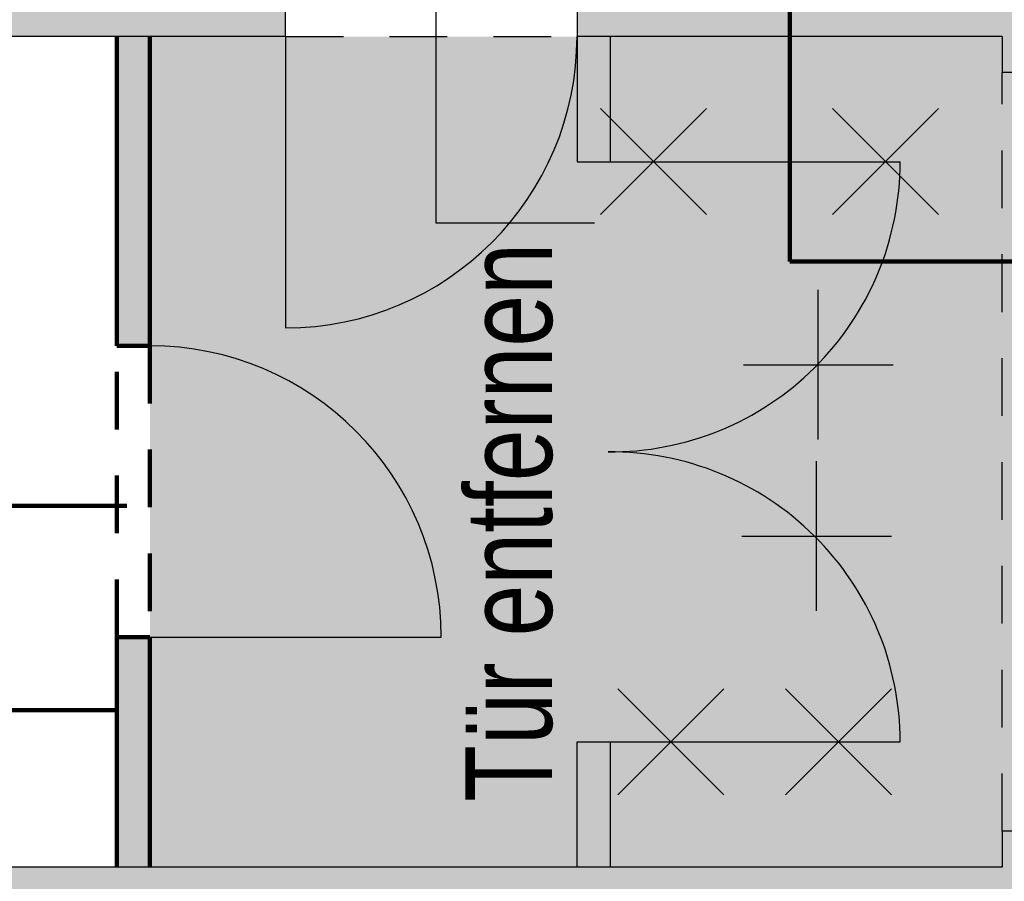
# Model space of a CAD drawing. Header units: metres. Extents: x -10.5 to 20.8, y -9 to 19.2.
# Tile 17 of 22: x -3.7 to -0.3, y 2.3 to 5.3. Entities that reach past the tile are written whole.
import ezdxf

# ---------------------------------------------------------------- set-up
doc = ezdxf.new("R2010")
doc.units = ezdxf.units.M
for name, pattern in [('AUSGEZOGEN', [0]), ('LINIE_2', [0.36, 0.2, -0.16]), ('LINIE_9', [0.0003, 0, -0.0003])]:
    doc.linetypes.add(name, pattern=pattern)
for name, color, linetype, lineweight in [('XR$1$STANDARD', 7, 'Continuous', 25), ('XR$2$STANDARD', 7, 'Continuous', 25), ('XR$3$STANDARD', 7, 'Continuous', 25)]:
    doc.layers.add(name, color=color, linetype=linetype, lineweight=lineweight)
doc.styles.add('ARIAL', font='ARIAL.TTF')

msp = doc.modelspace()

# ---------------------------------------------------------------- hatches: boundary and pattern name
at = {"layer": 'XR$1$STANDARD', "linetype": 'LINIE_9', "lineweight": 25, "true_color": 0xc4ffc4}
for points in [[(-1.7871, 5.1986), (-3.2678, 5.1986), (-3.2678, 2.3186), (-1.7871, 2.3186), (-1.7871, 2.7537), (-1.6721, 2.7537), (-1.6721, 2.3186), (-0.3135, 2.3186), (-0.3135, 5.1986), (-1.6721, 5.1986), (-1.6721, 4.7636), (-1.7871, 4.7636)], [(0.1965, 2.4436), (0.1965, 4.8586), (0.0815, 4.8586), (0.0815, 5.0736), (-0.3135, 5.0736), (-0.3135, 2.4436)]]:
    msp.add_hatch(color=254, dxfattribs=at).paths.add_polyline_path(points)
at = {"layer": 'XR$2$STANDARD', "linetype": 'LINIE_2', "lineweight": 25}
for points in [[(-1.6721, 4.7636), (-1.6721, 5.1986), (-1.7871, 5.1986), (-1.7871, 4.7636)], [(-1.6721, 2.7537), (-1.7871, 2.7537), (-1.7871, 2.3187), (-1.6721, 2.3187)]]:
    msp.add_hatch(color=0, dxfattribs=at).paths.add_polyline_path(points)
at = {"layer": 'XR$3$STANDARD', "linetype": 'LINIE_2', "lineweight": 25}
msp.add_hatch(color=0, dxfattribs=at).paths.add_polyline_path([(-0.3135, 13.2286), (-0.3135, 12.9286), (-1.516, 12.9286), (-1.516, 12.1586), (-0.3135, 12.1586), (-0.3135, 5.7086), (-1.7871, 5.7086), (-1.7871, 5.1986), (-0.3135, 5.1986), (-0.3135, 5.0736), (0.1965, 5.0736), (0.1965, 12.4586), (0.8965, 12.4586), (0.8965, 13.2286)])
at = {"layer": 'XR$3$STANDARD', "linetype": 'AUSGEZOGEN', "lineweight": 25}
h = msp.add_hatch(color=0, dxfattribs=at)
h.paths.add_polyline_path([(-2.7971, 5.7086), (-3.9685, 5.7086), (-3.9685, 5.9536), (-5.9685, 5.9536), (-5.9685, 5.7086), (-9.6235, 5.7086), (-9.6235, 12.1586), (-8.421, 12.1586), (-8.421, 12.9286), (-10.1335, 12.9286), (-10.1335, 4.9486), (-9.6235, 4.9486), (-9.6235, 5.1986), (-5.9685, 5.1986), (-5.9685, 4.9536), (-3.9685, 4.9536), (-3.9685, 5.1986), (-2.7971, 5.1986)])
h.paths.add_polyline_path([(-4.2623, 5.6587), (-4.2623, 5.2519), (-4.6261, 5.2519), (-4.6261, 5.6587)], flags=16)
h.paths.add_polyline_path([(-5.1505, 5.6587), (-4.7866, 5.6587), (-4.7866, 5.2519), (-5.1505, 5.2519)], flags=16)
h.paths.add_polyline_path([(-5.6748, 5.2519), (-5.6748, 5.6587), (-5.3109, 5.6587), (-5.3109, 5.2519)], flags=16)
at = {"layer": 'XR$3$STANDARD', "linetype": 'AUSGEZOGEN', "lineweight": 140}
for points in [[(-3.3828, 5.1986), (-3.3828, 4.1266), (-3.2678, 4.1266), (-3.2678, 5.1986)], [(-3.3828, 3.1166), (-3.3828, 2.3186), (-3.2678, 2.3186), (-3.2678, 3.1166)]]:
    msp.add_hatch(color=1, dxfattribs=at).paths.add_polyline_path(points)
at = {"layer": 'XR$3$STANDARD', "linetype": 'AUSGEZOGEN', "lineweight": 25}
msp.add_hatch(color=0, dxfattribs=at).paths.add_polyline_path([(-0.3135, 1.8086), (-0.3135, -2.5053), (0.1965, -2.5053), (0.1965, 2.4436), (-0.3135, 2.4436), (-0.3135, 2.3186), (-7.8012, 2.3186), (-7.8012, 1.8086)])

# ---------------------------------------------------------------- linework, layer by layer
at = {"layer": 'XR$1$STANDARD', "color": 0, "linetype": 'AUSGEZOGEN', "lineweight": 25}
for p, q in [((-2.2767, 6.5666), (-2.2767, 4.553)), ((-2.7971, 5.1986), (-2.7971, 5.7086)), ((-1.7871, 5.7086), (-1.7871, 5.1986)), ((-2.7971, 5.1986), (-3.9685, 5.1986)), ((-0.3135, 5.1986), (-1.7871, 5.1986)), ((-0.3135, 5.1986), (-0.3135, 5.0736)), ((0.1965, 5.0736), (-0.3135, 5.0736)), ((-2.2767, 4.553), (-1.7263, 4.553)), ((-0.3135, 2.4436), (-0.3135, 2.3186)), ((0.1965, 2.4436), (-0.3135, 2.4436)), ((-0.3135, 2.3186), (-7.8012, 2.3186))]:
    msp.add_line(p, q, dxfattribs=at)
at = {"layer": 'XR$1$STANDARD', "color": 1, "linetype": 'AUSGEZOGEN', "lineweight": 140}
for p, q in [((-1.0498, 6.5666), (-1.0498, 4.4189)), ((-1.0498, 4.4189), (-0.1485, 4.4189)), ((-3.8264, 3.5716), (-3.3479, 3.5716)), ((-6.4051, 2.8629), (-3.3828, 2.8629))]:
    msp.add_line(p, q, dxfattribs=at)
at = {"layer": 'XR$1$STANDARD', "color": 0, "linetype": 'LINIE_2', "lineweight": 25}
for p, q in [((-2.7971, 5.1986), (-1.7871, 5.1986)), ((-0.3135, 2.4436), (-0.3135, 5.0736))]:
    msp.add_line(p, q, dxfattribs=at)
at = {"layer": 'XR$2$STANDARD', "color": 0, "linetype": 'AUSGEZOGEN', "lineweight": 25}
for p, q in [((-1.7871, 5.1986), (-1.7871, 4.7636)), ((-1.6721, 5.1986), (-1.6721, 4.7636)), ((-1.7057, 4.949), (-1.3385, 4.5818)), ((-1.7057, 4.5818), (-1.3385, 4.949)), ((-0.9016, 4.949), (-0.5344, 4.5818)), ((-0.9016, 4.5818), (-0.5344, 4.949)), ((-1.6721, 4.7636), (-0.6671, 4.7636)), ((-0.9508, 3.8013), (-0.9508, 4.3206)), ((-0.9508, 3.8013), (-0.9508, 4.3206)), ((-1.2105, 4.0609), (-0.6911, 4.0609)), ((-1.2105, 4.0609), (-0.6911, 4.0609)), ((-1.6721, 3.7587), (-1.6721, 3.7586)), ((-0.9565, 3.2073), (-0.9565, 3.7266)), ((-1.2161, 3.467), (-0.6968, 3.467)), ((-1.6457, 2.9373), (-1.2785, 2.57)), ((-1.6457, 2.57), (-1.2785, 2.9373)), ((-1.0641, 2.9373), (-0.6969, 2.5701)), ((-1.0641, 2.5701), (-0.6969, 2.9373)), ((-1.7871, 2.3187), (-1.7871, 2.7537)), ((-1.6721, 2.7537), (-0.6671, 2.7537)), ((-1.6721, 2.7537), (-1.6721, 2.3186))]:
    msp.add_line(p, q, dxfattribs=at)
at = {"layer": 'XR$2$STANDARD', "color": 1, "linetype": 'AUSGEZOGEN', "lineweight": 25}
for p, q in [((-1.7871, 4.7636), (-1.6721, 4.7636)), ((-1.7871, 2.7537), (-1.6721, 2.7537)), ((-1.5871, 2.7536), (-1.4621, 2.7536))]:
    msp.add_line(p, q, dxfattribs=at)
at = {"layer": 'XR$2$STANDARD', "color": 0, "linetype": 'AUSGEZOGEN', "lineweight": 25}
for centre, start, end in [((-1.6721, 4.7636), 269.5767, 0), ((-1.6721, 2.7537), 0, 90.4233)]:
    msp.add_arc(centre, 1.005, start, end, dxfattribs=at)
at = {"layer": 'XR$3$STANDARD', "color": 0, "linetype": 'AUSGEZOGEN', "lineweight": 140}
for p, q in [((-3.3828, 5.1986), (-3.3828, 4.1266)), ((-3.2678, 5.1986), (-3.2678, 4.1266)), ((-3.3828, 3.1166), (-3.3828, 2.3186)), ((-3.2678, 3.1166), (-3.2678, 2.3186))]:
    msp.add_line(p, q, dxfattribs=at)
at = {"layer": 'XR$3$STANDARD', "color": 0, "linetype": 'AUSGEZOGEN', "lineweight": 25}
for p, q in [((-2.7971, 5.1986), (-2.7971, 4.1886)), ((-3.2678, 3.1166), (-2.2578, 3.1166))]:
    msp.add_line(p, q, dxfattribs=at)
at = {"layer": 'XR$3$STANDARD', "color": 0, "linetype": 'LINIE_2', "lineweight": 140}
for p, q in [((-3.3828, 3.1166), (-3.3828, 4.1266)), ((-3.2678, 4.1266), (-3.2678, 3.1166))]:
    msp.add_line(p, q, dxfattribs=at)
at = {"layer": 'XR$3$STANDARD', "color": 1, "linetype": 'AUSGEZOGEN', "lineweight": 140}
for p, q in [((-3.2678, 4.1266), (-3.3828, 4.1266)), ((-3.2678, 3.1166), (-3.3828, 3.1166))]:
    msp.add_line(p, q, dxfattribs=at)
at = {"layer": 'XR$3$STANDARD', "color": 0, "linetype": 'AUSGEZOGEN', "lineweight": 25}
for centre, start, end in [((-2.7971, 5.1986), 270, 0), ((-3.2678, 3.1166), 0, 90)]:
    msp.add_arc(centre, 1.01, start, end, dxfattribs=at)

# ---------------------------------------------------------------- texts
at = {"layer": 'XR$2$STANDARD', "color": 1, "linetype": 'AUSGEZOGEN', "lineweight": 140, "insert": (-1.8696, 2.5453), "char_height": 0.3, "width": 2.008523, "attachment_point": 7, "rotation": 90, "style": 'ARIAL'}
msp.add_mtext('\\W0.77;Tür\\~entfernen', dxfattribs=at)

doc.saveas('drawing.dxf')
